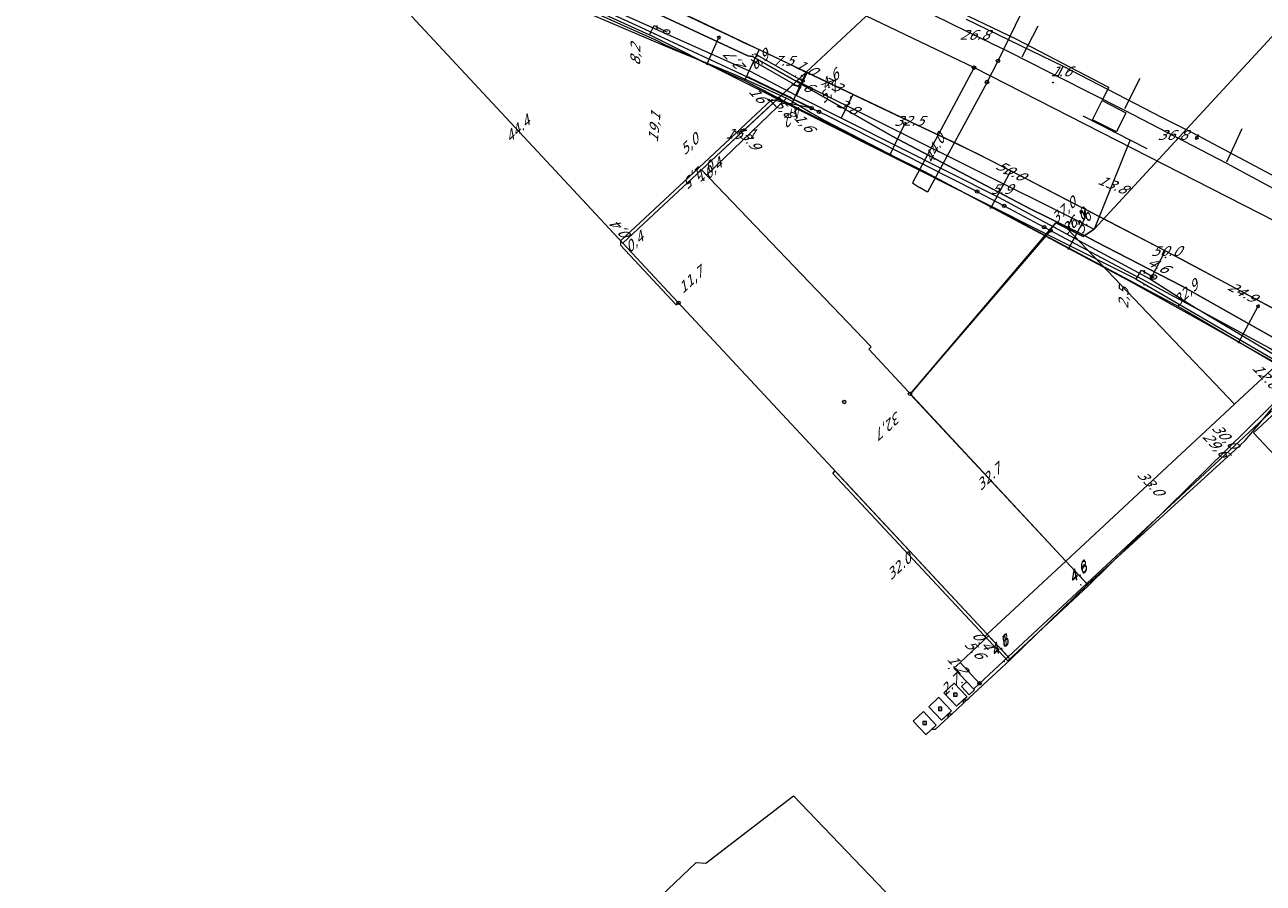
# Model space of a CAD drawing. Header units: metres. Extents: x 124576 to 133557, y 395865 to 402386.
# Tile 249 of 256: x 128447 to 128624, y 401847 to 401970. Entities that reach past the tile are written whole.
import ezdxf
from ezdxf.enums import TextEntityAlignment as Align

# ---------------------------------------------------------------- set-up
doc = ezdxf.new("R2010")
doc.units = ezdxf.units.M
doc.header["$MEASUREMENT"] = 0
for name, color, linetype, lineweight, true_color in [('LG_Datatransport', 3, 'Continuous', 13, 0x00ff00), ('LG_Datatransport_Eurofiber_Nederland_BV', 3, 'Continuous', 13, 0x00ff00), ('LG_Datatransport_KPN_BV', 3, 'Continuous', 13, 0x00ff00), ('LG_Datatransport_Ziggo_BV', 3, 'Continuous', 13, 0x00ff00), ('LG_Gas_Hoge_Druk', 7, 'Continuous', 13, 0xff9b00), ('LG_Gas_Hoge_Druk_Enexis_Netbeheer_BV', 7, 'Continuous', 13, 0xff9b00), ('LG_Gas_Hoge_Druk_P_Enexis_Netbeheer_BV', 7, 'Continuous', 13, 0xff9b00), ('LG_Gas_Lage_Druk', 7, 'Continuous', 13, 0xffdc7d), ('LG_Laag_Spanning', 7, 'Continuous', 13, 0x960000), ('LG_Laag_Spanning_Enexis_Netbeheer_BV', 7, 'Continuous', 13, 0x960000), ('LG_Laag_Spanning_Gemeente_Tilburg_Ruimtelijke_Uitvoering', 7, 'Continuous', 13, 0x960000), ('LG_Midden_Spanning', 7, 'Continuous', 13, 0xd20000), ('LG_Midden_Spanning_Enexis_Netbeheer_BV', 7, 'Continuous', 13, 0xd20000), ('LG_Riool_Vrij_Verval_Gemeente_Tilburg_Ruimtelijke_Uitvoering', 7, 'Continuous', 13, 0xca00a0), ('LG_unet-4_Brabant_Water', 5, 'Continuous', 13, 0x0000ff), ('MV_Datatransport_lijn', 3, 'Continuous', 0, 0x00ff00)]:
    doc.layers.add(name, color=color, linetype=linetype, lineweight=lineweight, true_color=true_color)
for name, color, linetype, lineweight in [('LG_Datatransport_P_KPN_BV', 7, 'Continuous', 0), ('LG_Datatransport_P_Ziggo_BV', 7, 'Continuous', 0), ('LG_Laag_Spanning_P_Enexis_Netbeheer_BV', 7, 'Continuous', 0), ('LG_Midden_Spanning_P_Enexis_Netbeheer_BV', 7, 'Continuous', 0), ('LG_n00003_Spitters_Electrotechniek_BV', 7, 'Continuous', 13), ('LG_Riool_Vrij_Verval_P_Gemeente_Tilburg_Ruimtelijke_Uitvoering', 7, 'Continuous', 0), ('LG_unet-4_P_Brabant_Water', 7, 'Continuous', 0), ('MV_Datatransport', 7, 'Continuous', 0), ('MV_Gas_Hoge_Druk', 7, 'Continuous', 0), ('MV_Gas_Hoge_Druk_lijn', 7, 'Continuous', 0), ('MV_Gas_Hoge_Druk_pijl', 7, 'Continuous', 0), ('MV_Laag_Spanning', 7, 'Continuous', 0), ('MV_Laag_Spanning_lijn', 7, 'Continuous', 0), ('MV_Laag_Spanning_pijl', 7, 'Continuous', 0), ('MV_Midden_Spanning', 7, 'Continuous', 0), ('MV_Midden_Spanning_lijn', 7, 'Continuous', 0), ('MV_Midden_Spanning_pijl', 7, 'Continuous', 0), ('MV_unet-4', 7, 'Continuous', 0)]:
    doc.layers.add(name, color=color, linetype=linetype, lineweight=lineweight)
doc.styles.add('Klic_Annotatie', font='verdanai.ttf', dxfattribs={"oblique": 20, "height": 1.4})
doc.styles.add('Style-Arial', font='arial.ttf')
doc.styles.add('Style-Arial Narrow', font='ARIALN.TTF')

# ---------------------------------------------------------------- blocks, each defined once
blk = doc.blocks.new('Onbekend_5')
at = {"layer": 'LG_Datatransport_P_Ziggo_BV'}
blk.add_hatch(color=256, dxfattribs=at).paths.add_polyline_path([(-0.3, -1.1, -0.262633), (0.2, 0.2), (0.6, 0.5, 0.379827), (0.7, 1.3), (0.7, 1.3, 0.228508), (0, 1.5), (0, 1.5, 0.459053), (-0.8, 0.8), (-1.3, 0.9, -0.414214), (-0.1, 2, -0.243799), (1.1, 1.5, -0.379827), (0.9, 0.1), (0.5, -0.2, 0.262633), (0.2, -1.1), (-0.2, -1.1)])
blk.add_circle((0, 0), 2.5, dxfattribs=at)
at = {"layer": 'LG_Datatransport_P_Ziggo_BV', "extrusion": (0, 0, -1)}
blk.add_solid([(0.3, -2.1), (-0.2, -2.1), (0.3, -1.5), (-0.2, -1.5)], dxfattribs=at)
blk = doc.blocks.new('Mof')
at = {"layer": 'LG_Laag_Spanning_P_Enexis_Netbeheer_BV'}
h = blk.add_hatch(color=256, dxfattribs=at)
edge = h.paths.add_edge_path()
edge.add_arc((0, 0), 2, 0, 360)
blk = doc.blocks.new('Streetlight')
at = {"layer": 'LG_Laag_Spanning_P_Enexis_Netbeheer_BV'}
for p, q in [((-1.8, 1.8), (-1.1, 1.1)), ((0, 2.5), (0, 1.5)), ((1.8, 1.8), (1.1, 1.1)), ((-1.1, -1.1), (-1.8, -1.8)), ((0, -1.5), (0, -2.5)), ((1.1, -1.1), (1.8, -1.8))]:
    blk.add_line(p, q, dxfattribs=at)
at = {"layer": 'LG_Laag_Spanning_P_Enexis_Netbeheer_BV', "flags": 128}
for points in [[(-2.5, 0), (-1.5, 0)], [(1.5, 0), (2.5, 0)]]:
    blk.add_lwpolyline(points, dxfattribs=at)
at = {"layer": 'LG_Laag_Spanning_P_Enexis_Netbeheer_BV'}
blk.add_circle((0, 0), 1.5, dxfattribs=at)
blk = doc.blocks.new('Overgangsstuk_1')
at = {"layer": 'LG_Gas_Hoge_Druk_P_Enexis_Netbeheer_BV'}
for radius in [2.5, 2, 1.5, 1, 0.5]:
    blk.add_circle((0, 0), radius, dxfattribs=at)
blk = doc.blocks.new('Afsluiter_1')
at = {"layer": 'LG_Gas_Hoge_Druk_P_Enexis_Netbeheer_BV'}
blk.add_line((0, -2.5), (0, 2.5), dxfattribs=at)
at = {"layer": 'LG_Gas_Hoge_Druk_P_Enexis_Netbeheer_BV', "extrusion": (0, 0, -1)}
blk.add_solid([(0.2, 2.5), (-0.3, 2.5), (0.2, -2.5), (-0.3, -2.5)], dxfattribs=at)
blk = doc.blocks.new('m_pijl')
at = {"layer": 'MV_Laag_Spanning_pijl'}
blk.add_hatch(color=7, dxfattribs=at).paths.add_polyline_path([(-1, -0.3), (-1, 0), (-1, 0.3), (0, 0)])
at = {"layer": 'MV_Laag_Spanning_pijl', "flags": 128}
blk.add_lwpolyline([(-1, 0), (-1, 0.3), (0, 0), (-1, -0.3), (-1, 0)], close=True, dxfattribs=at)
blk = doc.blocks.new('m_pijl_1')
at = {"layer": 'MV_Midden_Spanning_pijl'}
blk.add_hatch(color=7, dxfattribs=at).paths.add_polyline_path([(-1, -0.3), (-1, 0), (-1, 0.3), (0, 0)])
at = {"layer": 'MV_Midden_Spanning_pijl', "flags": 128}
blk.add_lwpolyline([(-1, 0), (-1, 0.3), (0, 0), (-1, -0.3), (-1, 0)], close=True, dxfattribs=at)
blk = doc.blocks.new('m_pijl_3')
at = {"layer": 'MV_Gas_Hoge_Druk_pijl'}
blk.add_hatch(color=7, dxfattribs=at).paths.add_polyline_path([(-1, -0.3), (-1, 0), (-1, 0.3), (0, 0)])
at = {"layer": 'MV_Gas_Hoge_Druk_pijl', "flags": 128}
blk.add_lwpolyline([(-1, 0), (-1, 0.3), (0, 0), (-1, -0.3), (-1, 0)], close=True, dxfattribs=at)
blk = doc.blocks.new('Klantstation')
at = {"layer": 'LG_Laag_Spanning_P_Enexis_Netbeheer_BV', "flags": 128}
blk.add_lwpolyline([(-2.5, -2.3), (2.5, -2.3), (2.5, 2.3), (-2.5, 2.3), (-2.5, -2.3)], close=True, dxfattribs=at)
at = {"layer": 'LG_Laag_Spanning_P_Enexis_Netbeheer_BV', "color": 7, "linetype": 'Continuous', "style": 'Style-Arial Narrow'}
blk.add_text('K', height=3.5, dxfattribs=at).set_placement((0, 0), align=Align.MIDDLE_CENTER)
blk = doc.blocks.new('Klantstation_1')
at = {"layer": 'LG_Midden_Spanning_P_Enexis_Netbeheer_BV', "flags": 128}
blk.add_lwpolyline([(-2.5, -2.3), (2.5, -2.3), (2.5, 2.3), (-2.5, 2.3), (-2.5, -2.3)], close=True, dxfattribs=at)
at = {"layer": 'LG_Midden_Spanning_P_Enexis_Netbeheer_BV', "color": 7, "linetype": 'Continuous', "style": 'Style-Arial Narrow'}
blk.add_text('K', height=3.5, dxfattribs=at).set_placement((0, 0), align=Align.MIDDLE_CENTER)
blk = doc.blocks.new('FireHydrant')
at = {"layer": 'LG_unet-4_P_Brabant_Water'}
blk.add_ellipse((0, 0), major_axis=(4.45, 0), ratio=0.727642, dxfattribs=at)
at = {"layer": 'LG_unet-4_P_Brabant_Water', "style": 'Style-Arial'}
blk.add_text('BK', height=2.5, dxfattribs=at).set_placement((0, 0), align=Align.MIDDLE_CENTER)
blk = doc.blocks.new('Afsluiter_2')
at = {"layer": 'LG_unet-4_P_Brabant_Water'}
blk.add_line((0, -2.5), (0, 2.5), dxfattribs=at)
blk.add_solid([(-0.25, 2.5), (0.25, 2.5), (-0.25, -2.5), (0.25, -2.5)], dxfattribs=at)
blk = doc.blocks.new('Onbekend_2')
at = {"layer": 'LG_Riool_Vrij_Verval_P_Gemeente_Tilburg_Ruimtelijke_Uitvoering'}
blk.add_hatch(color=256, dxfattribs=at).paths.add_polyline_path([(-0.3, -1.1, -0.262633), (0.2, 0.2), (0.6, 0.5, 0.379827), (0.7, 1.3), (0.7, 1.3, 0.228508), (0, 1.5), (0, 1.5, 0.459053), (-0.8, 0.8), (-1.3, 0.9, -0.414214), (-0.1, 2, -0.243799), (1.1, 1.5, -0.379827), (0.9, 0.1), (0.5, -0.2, 0.262633), (0.2, -1.1), (-0.2, -1.1)])
blk.add_circle((0, 0), 2.5, dxfattribs=at)
at = {"layer": 'LG_Riool_Vrij_Verval_P_Gemeente_Tilburg_Ruimtelijke_Uitvoering', "extrusion": (0, 0, -1)}
blk.add_solid([(0.3, -2.1), (-0.2, -2.1), (0.3, -1.5), (-0.2, -1.5)], dxfattribs=at)
blk = doc.blocks.new('Onbekend_3')
at = {"layer": 'LG_Datatransport_P_KPN_BV'}
blk.add_hatch(color=256, dxfattribs=at).paths.add_polyline_path([(-0.3, -1.1, -0.262633), (0.2, 0.2), (0.6, 0.5, 0.379827), (0.7, 1.3), (0.7, 1.3, 0.228508), (0, 1.5), (0, 1.5, 0.459053), (-0.8, 0.8), (-1.3, 0.9, -0.414214), (-0.1, 2, -0.243799), (1.1, 1.5, -0.379827), (0.9, 0.1), (0.5, -0.2, 0.262633), (0.2, -1.1), (-0.2, -1.1)])
blk.add_circle((0, 0), 2.5, dxfattribs=at)
at = {"layer": 'LG_Datatransport_P_KPN_BV', "extrusion": (0, 0, -1)}
blk.add_solid([(0.3, -2.1), (-0.2, -2.1), (0.3, -1.5), (-0.2, -1.5)], dxfattribs=at)

msp = doc.modelspace()

# ---------------------------------------------------------------- linework, layer by layer
at = {"layer": 'LG_Datatransport', "flags": 128}
msp.add_lwpolyline([(128584.52, 401882.96), (128584.52, 401882.96), (128584.52, 401882.96), (128584.52, 401882.96), (128584.52, 401882.96), (128584.52, 401882.96), (128595.79, 401893.44), (128595.79, 401893.44), (128595.79, 401893.44), (128595.79, 401893.44), (128595.79, 401893.44), (128595.79, 401893.45), (128595.79, 401893.45), (128595.79, 401893.45), (128595.79, 401893.45), (128595.79, 401893.45), (128595.79, 401893.45), (128595.79, 401893.45), (128595.79, 401893.45), (128567.55, 401923.81), (128567.91, 401924.15), (128567.91, 401924.15), (128567.91, 401924.15), (128567.91, 401924.15), (128567.91, 401924.16), (128567.91, 401924.16), (128567.91, 401924.16), (128567.91, 401924.16), (128567.91, 401924.16), (128567.91, 401924.16), (128567.91, 401924.16), (128567.91, 401924.16), (128567.91, 401924.17), (128543.59, 401949.53), (128543.59, 401949.54), (128543.59, 401949.54), (128543.59, 401949.54), (128543.58, 401949.54), (128543.58, 401949.54), (128543.58, 401949.54), (128543.58, 401949.54), (128543.58, 401949.54), (128543.58, 401949.54), (128543.58, 401949.54), (128543.58, 401949.54), (128543.58, 401949.54), (128538.9, 401945.18), (128532.32, 401939.03), (128532.31, 401939.03), (128532.31, 401939.03), (128532.31, 401939.03), (128532.31, 401939.03), (128532.31, 401939.03), (128532.31, 401939.02), (128532.31, 401939.02), (128532.31, 401939.02), (128532.31, 401939.02), (128532.31, 401939.02), (128532.31, 401939.02), (128532.31, 401939.02), (128584.51, 401882.96), (128584.51, 401882.96), (128584.51, 401882.96), (128584.51, 401882.96), (128584.51, 401882.96), (128584.51, 401882.96), (128584.51, 401882.96), (128584.52, 401882.96)], dxfattribs=at)
at = {"layer": 'LG_Datatransport_Eurofiber_Nederland_BV', "flags": 128}
for points in [[(128544.22, 401850.15), (128556.8, 401859.82), (128589.53, 401825.6), (128589.8, 401825.31), (128591.54, 401826.66), (128602.88, 401837.73), (128603.22, 401837.77), (128603.44, 401837.54), (128603.38, 401837.22), (128603.23, 401837.08), (128603.62, 401836.66), (128605.84, 401834.55), (128606.54, 401834.08), (128607.99, 401833.39), (128609.15, 401833.04), (128610.75, 401832.83), (128612.67, 401832.95), (128614.68, 401833.57), (128616.43, 401834.58), (128619.9, 401837.85), (128620.48, 401837.23), (128662.78, 401876.47)], [(128470.63, 401781.47), (128470.45, 401781.27), (128542.86, 401850.27), (128544.22, 401850.15)]]:
    msp.add_lwpolyline(points, dxfattribs=at)
at = {"layer": 'LG_Datatransport_KPN_BV'}
for p, q in [((128548.53, 401963.61), (128559.29, 401958.46)), ((128559.37, 401958.36), (128560.44, 401957.84)), ((128586.96, 401944.35), (128592.7, 401941.3)), ((128593.61, 401940.82), (128573.48, 401917.42)), ((128592.7, 401941.3), (128593.59, 401940.83))]:
    msp.add_line(p, q, dxfattribs=at)
at = {"layer": 'LG_Datatransport_KPN_BV', "flags": 128}
for points in [[(128482, 401993.07), (128490.57, 401989.54), (128500, 401985.5), (128514.22, 401979.41), (128534.13, 401970.32), (128548.53, 401963.61), (128559.37, 401958.36)], [(128556.48, 401959.82), (128555.26, 401960.42), (128550.23, 401962.83)], [(128559.37, 401958.36), (128553.65, 401959.53), (128543.27, 401949.85), (128532.02, 401939.35), (128531.99, 401938.72), (128539.96, 401930.17), (128540.3, 401930.47)], [(128560.44, 401957.84), (128561.3, 401957.43), (128583.09, 401946.41)], [(128583.09, 401946.41), (128583.16, 401946.37), (128586.96, 401944.35)], [(128593.59, 401940.83), (128593.61, 401940.82), (128605.99, 401934.24), (128606, 401934.23), (128624.91, 401924.01), (128634.09, 401918.54), (128641.71, 401913.66)]]:
    msp.add_lwpolyline(points, dxfattribs=at)
at = {"layer": 'LG_Datatransport_Ziggo_BV', "flags": 128}
for points in [[(128455.57, 402259.28), (128471.68, 402185.48), (128476.43, 402186.09), (128484.27, 402187.24), (128485.24, 402185.41), (128486.6, 402182.57), (128489.46, 402176.22), (128491.84, 402173.62), (128518.43, 402146.24), (128590.3, 402070.17), (128654.7, 402000.48), (128599.86, 401941.04), (128598.3, 401939.97), (128594.35, 401941.95), (128573.51, 401917.39)], [(128595.98, 401941.13), (128598.3, 401939.97), (128599.86, 401941.04), (128654.7, 402000.48), (128590.3, 402070.17), (128518.43, 402146.24), (128491.84, 402173.62)], [(128595.98, 401941.13), (128598.3, 401939.97), (128599.86, 401941.04), (128654.7, 402000.48), (128590.3, 402070.17), (128518.43, 402146.24), (128491.84, 402173.62)], [(128573.51, 401917.39), (128594.35, 401941.95), (128595.98, 401941.13)], [(128573.51, 401917.39), (128594.35, 401941.95), (128595.98, 401941.13)], [(128959.21, 401645.43), (128957.63, 401645.93), (128951.53, 401647.58), (128948.11, 401649.41), (128945.98, 401650.29), (128920.41, 401678.35), (128848.87, 401756.16), (128819.23, 401783.56), (128773.35, 401822.32), (128714.61, 401866.2), (128711.89, 401870.29), (128691.02, 401883.73), (128677.69, 401891.86), (128628.9, 401923.99), (128628.97, 401924.17), (128628.63, 401924.37), (128628.51, 401924.09), (128631.56, 401922.14), (128630.16, 401920.55), (128599.05, 401889.93), (128587.5, 401879.18), (128562.4, 401906), (128562.71, 401906.39)], [(128562.71, 401906.39), (128562.4, 401906), (128587.5, 401879.18), (128599.05, 401889.93), (128630.16, 401920.55), (128631.56, 401922.14), (128628.51, 401924.09), (128628.55, 401924.19)], [(128562.71, 401906.39), (128562.4, 401906), (128587.5, 401879.18), (128599.05, 401889.93), (128630.16, 401920.55), (128631.56, 401922.14), (128628.51, 401924.09), (128628.55, 401924.19)]]:
    msp.add_lwpolyline(points, dxfattribs=at)
at = {"layer": 'LG_Gas_Hoge_Druk', "flags": 128}
msp.add_lwpolyline([(128581.95, 401874.29), (128581.95, 401874.29), (128581.95, 401874.29), (128581.96, 401874.29), (128581.96, 401874.29), (128581.96, 401874.29), (128582.69, 401874.98), (128582.69, 401874.98), (128582.69, 401874.98), (128582.69, 401874.98), (128582.69, 401874.98), (128582.69, 401874.98), (128582.69, 401874.98), (128582.69, 401874.98), (128582.69, 401874.98), (128582.69, 401874.99), (128582.69, 401874.99), (128582.69, 401874.99), (128582.69, 401874.99), (128581.6, 401876.16), (128581.6, 401876.16), (128581.6, 401876.16), (128581.59, 401876.16), (128581.59, 401876.16), (128581.59, 401876.16), (128581.59, 401876.16), (128581.59, 401876.16), (128581.59, 401876.16), (128581.59, 401876.16), (128581.59, 401876.16), (128581.58, 401876.16), (128581.58, 401876.16), (128580.85, 401875.48), (128580.85, 401875.48), (128580.85, 401875.48), (128580.85, 401875.47), (128580.85, 401875.47), (128580.85, 401875.47), (128580.85, 401875.47), (128580.85, 401875.47), (128580.85, 401875.47), (128580.85, 401875.47), (128580.85, 401875.47), (128580.85, 401875.46), (128580.85, 401875.46), (128581.94, 401874.29), (128581.94, 401874.29), (128581.95, 401874.29), (128581.95, 401874.29), (128581.95, 401874.29), (128581.95, 401874.29), (128581.95, 401874.29), (128581.95, 401874.29)], dxfattribs=at)
at = {"layer": 'LG_Gas_Hoge_Druk_Enexis_Netbeheer_BV'}
for p, q in [((128550.47, 401963.71), (128557.19, 401960.16)), ((128587.53, 401879.75), (128583.43, 401875.93)), ((128583.43, 401875.93), (128582.56, 401875.11))]:
    msp.add_line(p, q, dxfattribs=at)
at = {"layer": 'LG_Gas_Hoge_Druk_Enexis_Netbeheer_BV', "flags": 128}
for points in [[(128456.51, 402003.58), (128463.03, 402001.2), (128479.95, 401994.36), (128496.63, 401987.36), (128500.25, 401985.96), (128510.72, 401981.54), (128550.41, 401963.73), (128550.47, 401963.71), (128557.19, 401960.16), (128586.16, 401945.62), (128607.92, 401933.86), (128613.85, 401930.06), (128628.83, 401921.14), (128628.84, 401921.13)], [(128627.02, 401917.49), (128625.57, 401915.21), (128587.53, 401879.75)]]:
    msp.add_lwpolyline(points, dxfattribs=at)
at = {"layer": 'LG_Gas_Lage_Druk', "flags": 128}
msp.add_lwpolyline([(128581.95, 401874.29), (128581.95, 401874.29), (128581.95, 401874.29), (128581.96, 401874.29), (128581.96, 401874.29), (128581.96, 401874.29), (128582.69, 401874.98), (128582.69, 401874.98), (128582.69, 401874.98), (128582.69, 401874.98), (128582.69, 401874.98), (128582.69, 401874.98), (128582.69, 401874.98), (128582.69, 401874.98), (128582.69, 401874.98), (128582.69, 401874.99), (128582.69, 401874.99), (128582.69, 401874.99), (128582.69, 401874.99), (128581.6, 401876.16), (128581.6, 401876.16), (128581.6, 401876.16), (128581.59, 401876.16), (128581.59, 401876.16), (128581.59, 401876.16), (128581.59, 401876.16), (128581.59, 401876.16), (128581.59, 401876.16), (128581.59, 401876.16), (128581.59, 401876.16), (128581.58, 401876.16), (128581.58, 401876.16), (128580.85, 401875.48), (128580.85, 401875.48), (128580.85, 401875.48), (128580.85, 401875.47), (128580.85, 401875.47), (128580.85, 401875.47), (128580.85, 401875.47), (128580.85, 401875.47), (128580.85, 401875.47), (128580.85, 401875.47), (128580.85, 401875.47), (128580.85, 401875.46), (128580.85, 401875.46), (128581.94, 401874.29), (128581.94, 401874.29), (128581.95, 401874.29), (128581.95, 401874.29), (128581.95, 401874.29), (128581.95, 401874.29), (128581.95, 401874.29), (128581.95, 401874.29)], dxfattribs=at)
at = {"layer": 'LG_Laag_Spanning', "flags": 128}
for points in [[(128580.14, 401872.66), (128580.14, 401872.66), (128580.15, 401872.66), (128580.15, 401872.66), (128580.15, 401872.66), (128580.15, 401872.66), (128581.6, 401874.02), (128581.61, 401874.02), (128581.61, 401874.03), (128581.61, 401874.03), (128581.61, 401874.03), (128581.61, 401874.03), (128581.61, 401874.03), (128581.61, 401874.03), (128581.61, 401874.03), (128581.61, 401874.03), (128581.61, 401874.04), (128581.61, 401874.04), (128581.61, 401874.04), (128579.81, 401875.97), (128579.81, 401875.97), (128579.8, 401875.97), (128579.8, 401875.97), (128579.8, 401875.97), (128579.8, 401875.97), (128579.8, 401875.97), (128579.8, 401875.97), (128579.8, 401875.97), (128579.8, 401875.97), (128579.79, 401875.97), (128579.79, 401875.97), (128579.79, 401875.97), (128578.34, 401874.59), (128578.33, 401874.59), (128578.33, 401874.59), (128578.33, 401874.59), (128578.33, 401874.59), (128578.33, 401874.59), (128578.33, 401874.59), (128578.33, 401874.58), (128578.33, 401874.58), (128578.33, 401874.58), (128578.33, 401874.58), (128578.33, 401874.58), (128578.33, 401874.58), (128580.14, 401872.66), (128580.14, 401872.66), (128580.14, 401872.66), (128580.14, 401872.66), (128580.14, 401872.66), (128580.14, 401872.66), (128580.14, 401872.66), (128580.14, 401872.66)], [(128577.97, 401870.63), (128577.97, 401870.63), (128577.97, 401870.63), (128577.97, 401870.63), (128577.97, 401870.63), (128577.97, 401870.63), (128579.42, 401871.99), (128579.42, 401871.99), (128579.42, 401871.99), (128579.42, 401871.99), (128579.42, 401871.99), (128579.42, 401871.99), (128579.42, 401871.99), (128579.42, 401872), (128579.42, 401872), (128579.42, 401872), (128579.42, 401872), (128579.42, 401872), (128579.42, 401872), (128577.62, 401873.92), (128577.62, 401873.93), (128577.62, 401873.93), (128577.62, 401873.93), (128577.62, 401873.93), (128577.62, 401873.93), (128577.62, 401873.93), (128577.62, 401873.93), (128577.61, 401873.93), (128577.61, 401873.93), (128577.61, 401873.93), (128577.61, 401873.93), (128577.61, 401873.93), (128576.15, 401872.56), (128576.15, 401872.56), (128576.15, 401872.56), (128576.15, 401872.56), (128576.15, 401872.56), (128576.15, 401872.56), (128576.15, 401872.56), (128576.15, 401872.56), (128576.15, 401872.56), (128576.15, 401872.55), (128576.15, 401872.55), (128576.15, 401872.55), (128576.15, 401872.55), (128577.96, 401870.63), (128577.96, 401870.63), (128577.96, 401870.63), (128577.96, 401870.63), (128577.96, 401870.63), (128577.96, 401870.63), (128577.96, 401870.63), (128577.97, 401870.63)], [(128575.77, 401868.59), (128575.77, 401868.59), (128575.77, 401868.59), (128575.77, 401868.59), (128575.78, 401868.59), (128575.78, 401868.59), (128577.22, 401869.94), (128577.22, 401869.94), (128577.22, 401869.94), (128577.23, 401869.94), (128577.23, 401869.94), (128577.23, 401869.95), (128577.23, 401869.95), (128577.23, 401869.95), (128577.23, 401869.95), (128577.23, 401869.95), (128577.23, 401869.95), (128577.22, 401869.95), (128577.22, 401869.95), (128575.42, 401871.88), (128575.42, 401871.89), (128575.42, 401871.89), (128575.42, 401871.89), (128575.42, 401871.89), (128575.42, 401871.89), (128575.42, 401871.89), (128575.42, 401871.89), (128575.42, 401871.89), (128575.41, 401871.89), (128575.41, 401871.89), (128575.41, 401871.89), (128575.41, 401871.89), (128573.94, 401870.53), (128573.94, 401870.52), (128573.94, 401870.52), (128573.94, 401870.52), (128573.94, 401870.52), (128573.94, 401870.52), (128573.94, 401870.52), (128573.94, 401870.52), (128573.94, 401870.52), (128573.94, 401870.51), (128573.94, 401870.51), (128573.94, 401870.51), (128573.94, 401870.51), (128573.94, 401870.51), (128575.76, 401868.59), (128575.76, 401868.59), (128575.76, 401868.59), (128575.77, 401868.59), (128575.77, 401868.59), (128575.77, 401868.59), (128575.77, 401868.59), (128575.77, 401868.59)]]:
    msp.add_lwpolyline(points, dxfattribs=at)
at = {"layer": 'LG_Laag_Spanning_Enexis_Netbeheer_BV'}
for p, q in [((128544.42, 401964.73), (128546.1, 401968.48)), ((128549.75, 401962.34), (128556.44, 401958.86)), ((128570.63, 401951.73), (128572.73, 401956.1)), ((128614.72, 401954.43), (128614.55, 401954.09)), ((128620.57, 401924.83), (128623.33, 401929.97))]:
    msp.add_line(p, q, dxfattribs=at)
at = {"layer": 'LG_Laag_Spanning_Enexis_Netbeheer_BV', "flags": 128}
for points in [[(128517.93, 401976.76), (128537.03, 401968.17), (128538.5, 401967.37), (128542.58, 401965.55), (128544.42, 401964.73), (128549.75, 401962.34), (128556.44, 401958.86), (128568.12, 401953), (128570.03, 401952.03), (128570.63, 401951.73), (128575.43, 401949.32), (128590.58, 401941.25), (128593.66, 401939.61), (128596.21, 401938.25), (128605.15, 401933.49), (128615.6, 401927.63), (128618.9, 401925.77), (128620.57, 401924.83), (128621.55, 401924.28), (128621.69, 401924.2), (128628.94, 401920.12)], [(128517.93, 401976.76), (128537.03, 401968.17), (128538.5, 401967.37), (128542.58, 401965.55), (128544.42, 401964.73), (128549.75, 401962.34)], [(128581.51, 401971.1), (128595.41, 401964.37), (128609.52, 401957.09), (128613.69, 401954.97), (128614.72, 401954.43), (128615.4, 401954.06), (128628.06, 401947.32)], [(128581.51, 401971.1), (128595.41, 401964.37), (128609.52, 401957.09), (128613.69, 401954.97), (128614.72, 401954.43), (128615.4, 401954.06), (128628.06, 401947.32), (128646.41, 401937.13), (128648.31, 401936.05), (128663.36, 401927.55), (128670.55, 401923.49), (128681.3, 401917.16), (128681.35, 401917.14), (128682.46, 401916.48), (128694.59, 401909.03), (128702.67, 401903.96), (128708.01, 401900.98), (128708.3, 401900.82), (128708.5, 401900.13), (128708.49, 401900.12)], [(128549.75, 401962.34), (128552.47, 401960.93), (128553.09, 401960.6), (128556.44, 401958.86)], [(128549.75, 401962.34), (128552.47, 401960.93), (128553.09, 401960.6), (128556.44, 401958.86)], [(128556.44, 401958.86), (128568.12, 401953), (128570.03, 401952.03), (128570.63, 401951.73), (128575.43, 401949.32), (128590.58, 401941.25), (128593.66, 401939.61), (128596.21, 401938.25), (128605.15, 401933.49), (128615.6, 401927.63), (128618.9, 401925.77), (128620.57, 401924.83), (128621.55, 401924.28), (128621.69, 401924.2), (128628.94, 401920.12)], [(128596.21, 401938.25), (128598.56, 401942.66), (128598.34, 401943.32), (128598.02, 401943.48)]]:
    msp.add_lwpolyline(points, dxfattribs=at)
at = {"layer": 'LG_Laag_Spanning_Gemeente_Tilburg_Ruimtelijke_Uitvoering', "flags": 128}
for points in [[(128448.45, 402058.48), (128446.65, 402053.06), (128451.36, 402045.02), (128449.77, 402037.95), (128449.44, 402036.09), (128449.19, 402034.21), (128449.04, 402032.32), (128449.25, 402031.38), (128449.54, 402030.47), (128449.92, 402029.59), (128450.37, 402028.74), (128450.89, 402027.94), (128465.35, 402022.08), (128478.07, 402017.05), (128513.15, 402002.8), (128544.39, 401989.08), (128570.66, 401976.96), (128588.63, 401968.28), (128601.89, 401961.39), (128601.9, 401961.25), (128601.22, 401959.96)], [(128601.22, 401959.96), (128600.98, 401959.47), (128604.39, 401957.71), (128603.05, 401954.97), (128599.61, 401956.71), (128600.98, 401959.47)]]:
    msp.add_lwpolyline(points, dxfattribs=at)
at = {"layer": 'LG_Midden_Spanning', "flags": 128}
for points in [[(128580.14, 401872.66), (128580.14, 401872.66), (128580.15, 401872.66), (128580.15, 401872.66), (128580.15, 401872.66), (128580.15, 401872.66), (128581.11, 401873.56), (128581.6, 401874.02), (128581.61, 401874.02), (128581.61, 401874.03), (128581.61, 401874.03), (128581.61, 401874.03), (128581.61, 401874.03), (128581.61, 401874.03), (128581.61, 401874.03), (128581.61, 401874.03), (128581.61, 401874.03), (128581.61, 401874.04), (128581.61, 401874.04), (128581.61, 401874.04), (128579.81, 401875.97), (128579.81, 401875.97), (128579.8, 401875.97), (128579.8, 401875.97), (128579.8, 401875.97), (128579.8, 401875.97), (128579.8, 401875.97), (128579.8, 401875.97), (128579.8, 401875.97), (128579.8, 401875.97), (128579.79, 401875.97), (128579.79, 401875.97), (128579.79, 401875.97), (128578.34, 401874.59), (128578.33, 401874.59), (128578.33, 401874.59), (128578.33, 401874.59), (128578.33, 401874.59), (128578.33, 401874.59), (128578.33, 401874.59), (128578.33, 401874.58), (128578.33, 401874.58), (128578.33, 401874.58), (128578.33, 401874.58), (128578.33, 401874.58), (128578.33, 401874.58), (128580.14, 401872.66), (128580.14, 401872.66), (128580.14, 401872.66), (128580.14, 401872.66), (128580.14, 401872.66), (128580.14, 401872.66), (128580.14, 401872.66), (128580.14, 401872.66)], [(128577.97, 401870.63), (128577.97, 401870.63), (128577.97, 401870.63), (128577.97, 401870.63), (128577.97, 401870.63), (128577.97, 401870.63), (128578.94, 401871.53), (128579.42, 401871.99), (128579.42, 401871.99), (128579.42, 401871.99), (128579.42, 401871.99), (128579.42, 401871.99), (128579.42, 401871.99), (128579.42, 401871.99), (128579.42, 401872), (128579.42, 401872), (128579.42, 401872), (128579.42, 401872), (128579.42, 401872), (128579.42, 401872), (128577.62, 401873.92), (128577.62, 401873.93), (128577.62, 401873.93), (128577.62, 401873.93), (128577.62, 401873.93), (128577.62, 401873.93), (128577.62, 401873.93), (128577.62, 401873.93), (128577.61, 401873.93), (128577.61, 401873.93), (128577.61, 401873.93), (128577.61, 401873.93), (128577.61, 401873.93), (128576.15, 401872.56), (128576.15, 401872.56), (128576.15, 401872.56), (128576.15, 401872.56), (128576.15, 401872.56), (128576.15, 401872.56), (128576.15, 401872.56), (128576.15, 401872.56), (128576.15, 401872.56), (128576.15, 401872.55), (128576.15, 401872.55), (128576.15, 401872.55), (128576.15, 401872.55), (128577.96, 401870.63), (128577.96, 401870.63), (128577.96, 401870.63), (128577.96, 401870.63), (128577.96, 401870.63), (128577.96, 401870.63), (128577.96, 401870.63), (128577.97, 401870.63)], [(128575.77, 401868.59), (128575.77, 401868.59), (128575.77, 401868.59), (128575.77, 401868.59), (128575.78, 401868.59), (128575.78, 401868.59), (128576.6, 401869.36), (128577.22, 401869.94), (128577.22, 401869.94), (128577.22, 401869.94), (128577.23, 401869.94), (128577.23, 401869.94), (128577.23, 401869.95), (128577.23, 401869.95), (128577.23, 401869.95), (128577.23, 401869.95), (128577.23, 401869.95), (128577.23, 401869.95), (128577.22, 401869.95), (128577.22, 401869.95), (128575.42, 401871.88), (128575.42, 401871.89), (128575.42, 401871.89), (128575.42, 401871.89), (128575.42, 401871.89), (128575.42, 401871.89), (128575.42, 401871.89), (128575.42, 401871.89), (128575.42, 401871.89), (128575.41, 401871.89), (128575.41, 401871.89), (128575.41, 401871.89), (128575.41, 401871.89), (128573.94, 401870.53), (128573.94, 401870.52), (128573.94, 401870.52), (128573.94, 401870.52), (128573.94, 401870.52), (128573.94, 401870.52), (128573.94, 401870.52), (128573.94, 401870.52), (128573.94, 401870.52), (128573.94, 401870.51), (128573.94, 401870.51), (128573.94, 401870.51), (128573.94, 401870.51), (128573.94, 401870.51), (128575.76, 401868.59), (128575.76, 401868.59), (128575.76, 401868.59), (128575.77, 401868.59), (128575.77, 401868.59), (128575.77, 401868.59), (128575.77, 401868.59), (128575.77, 401868.59)]]:
    msp.add_lwpolyline(points, dxfattribs=at)
at = {"layer": 'LG_Midden_Spanning_Enexis_Netbeheer_BV'}
for p, q in [((128548.49, 401963.13), (128555.78, 401959.78)), ((128581.11, 401873.57), (128581.09, 401873.06)), ((128581.09, 401873.06), (128581.61, 401873.55)), ((128581.11, 401873.57), (128581.61, 401873.55)), ((128578.93, 401871.54), (128578.92, 401871.04)), ((128578.92, 401871.04), (128579.45, 401871.53)), ((128578.93, 401871.54), (128579.45, 401871.53)), ((128579.45, 401871.53), (128581.09, 401873.06))]:
    msp.add_line(p, q, dxfattribs=at)
at = {"layer": 'LG_Midden_Spanning_Enexis_Netbeheer_BV', "flags": 128}
for points in [[(128510.81, 401979.71), (128511.26, 401979.52), (128511.68, 401979.27), (128514.19, 401977.8), (128515.97, 401976.91), (128537.9, 401967.47), (128539.74, 401966.7), (128547.57, 401963.52), (128548.49, 401963.13)], [(128515.97, 401976.91), (128537.9, 401967.47), (128539.74, 401966.7), (128547.57, 401963.52), (128548.49, 401963.13), (128555.78, 401959.78), (128556.23, 401959.57), (128556.66, 401959.31), (128559.43, 401957.62), (128561.18, 401956.65), (128584.48, 401944.56), (128586.25, 401943.63), (128611.43, 401930.2), (128613.17, 401929.23), (128629.19, 401919.8)], [(128548.49, 401963.13), (128552.14, 401961.45), (128555.78, 401959.78)], [(128548.49, 401963.13), (128552.14, 401961.45), (128555.78, 401959.78)], [(128555.78, 401959.78), (128556.23, 401959.57), (128556.66, 401959.31), (128559.43, 401957.62), (128561.18, 401956.65), (128584.48, 401944.56), (128586.25, 401943.63), (128611.43, 401930.2), (128613.17, 401929.23), (128629.19, 401919.8), (128629.62, 401919.54), (128630.05, 401919.29)], [(128581.61, 401873.55), (128581.9, 401873.82), (128582.58, 401874.45), (128587.86, 401879.37), (128598.91, 401890.08), (128620.06, 401909.39), (128621.47, 401910.71), (128623.61, 401913.24), (128625.74, 401915.78), (128626.57, 401916.55), (128628.25, 401918.12), (128629.64, 401918.32)], [(128576.6, 401869.37), (128577.11, 401869.35), (128577.18, 401869.42), (128578.36, 401870.51), (128578.39, 401870.54), (128578.92, 401871.04), (128579.45, 401871.53), (128581.09, 401873.06), (128581.61, 401873.55), (128581.9, 401873.82), (128582.58, 401874.45), (128587.86, 401879.37), (128598.91, 401890.08), (128620.06, 401909.39), (128621.47, 401910.71), (128623.61, 401913.24), (128625.74, 401915.78)], [(128581.11, 401873.57), (128581.61, 401873.55), (128581.9, 401873.82), (128582.58, 401874.45), (128587.86, 401879.37), (128598.91, 401890.08), (128620.06, 401909.39), (128621.47, 401910.71), (128623.61, 401913.24), (128625.74, 401915.78)], [(128581.11, 401873.57), (128581.09, 401873.06), (128579.45, 401871.53), (128578.93, 401871.54)], [(128576.6, 401869.37), (128577.11, 401869.35), (128577.18, 401869.42), (128578.36, 401870.51), (128578.39, 401870.54), (128578.92, 401871.04), (128578.93, 401871.54)], [(128576.6, 401869.37), (128577.11, 401869.35), (128577.18, 401869.42), (128578.36, 401870.51), (128578.39, 401870.54), (128578.92, 401871.04)]]:
    msp.add_lwpolyline(points, dxfattribs=at)
at = {"layer": 'LG_n00003_Spitters_Electrotechniek_BV'}
for p, q in [((128550.23, 401965.85), (128534.17, 401973.38)), ((128534.17, 401973.38), (128550.23, 401965.85)), ((128550.23, 401965.85), (128534.17, 401973.38)), ((128550.93, 401965.77), (128550.23, 401965.85)), ((128550.23, 401965.85), (128550.93, 401965.77)), ((128550.93, 401965.77), (128550.23, 401965.85)), ((128557.39, 401962.09), (128550.93, 401965.77)), ((128550.93, 401965.77), (128558.05, 401961.72)), ((128558.05, 401961.72), (128550.93, 401965.77)), ((128551.18, 401966.21), (128558.29, 401962.15)), ((128550.68, 401965.34), (128557.8, 401961.28)), ((128558.05, 401961.72), (128557.39, 401962.09)), ((128570.93, 401954.36), (128558.05, 401961.72)), ((128558.05, 401961.72), (128570.93, 401954.36)), ((128570.93, 401954.36), (128558.05, 401961.72)), ((128590.6, 401943.99), (128570.93, 401954.36)), ((128570.93, 401954.36), (128590.6, 401943.99)), ((128590.6, 401943.99), (128570.93, 401954.36)), ((128598.37, 401940.14), (128590.6, 401943.99)), ((128590.6, 401943.99), (128598.37, 401940.14)), ((128598.37, 401940.14), (128590.6, 401943.99)), ((128600.12, 401939.19), (128598.37, 401940.14)), ((128598.37, 401940.14), (128600.12, 401939.19)), ((128600.12, 401939.19), (128598.37, 401940.14)), ((128612.47, 401932.84), (128600.12, 401939.19)), ((128600.12, 401939.19), (128612.47, 401932.84)), ((128612.47, 401932.84), (128600.12, 401939.19)), ((128631.45, 401922.14), (128612.47, 401932.84)), ((128612.47, 401932.84), (128631.45, 401922.14)), ((128631.45, 401922.14), (128612.47, 401932.84))]:
    msp.add_line(p, q, dxfattribs=at)
at = {"layer": 'LG_Riool_Vrij_Verval_Gemeente_Tilburg_Ruimtelijke_Uitvoering'}
for p, q in [((128530.9, 401989.05), (128582.64, 401964.17)), ((128586.08, 401965.14), (128590.25, 401973.68)), ((128589.55, 401965.71), (128591.83, 401970.14)), ((128582.64, 401964.17), (128639.16, 401935.3)), ((128584.51, 401962.1), (128586.08, 401965.14)), ((128604.25, 401958.29), (128606.43, 401962.64)), ((128618.85, 401950.67), (128621.07, 401955.45))]:
    msp.add_line(p, q, dxfattribs=at)
at = {"layer": 'LG_Riool_Vrij_Verval_Gemeente_Tilburg_Ruimtelijke_Uitvoering', "flags": 128}
for points in [[(128582.64, 401964.17), (128573.81, 401947.67), (128574.85, 401947.01)], [(128584.51, 401962.1), (128575.99, 401946.34), (128574.85, 401947.01)]]:
    msp.add_lwpolyline(points, dxfattribs=at)
at = {"layer": 'LG_unet-4_Brabant_Water'}
for p, q in [((128537.27, 401969.98), (128538.61, 401969.3)), ((128605.87, 401933.86), (128536.15, 401968.87)), ((128607.05, 401934.91), (128608.35, 401934.16))]:
    msp.add_line(p, q, dxfattribs=at)
at = {"layer": 'LG_unet-4_Brabant_Water', "flags": 128}
for points in [[(128462.36, 402000.59), (128473.99, 401995.93), (128486.53, 401990.81), (128508.73, 401981.38), (128536.15, 401968.87)], [(128536.15, 401968.87), (128536.83, 401970.21), (128537.27, 401969.98)], [(128605.87, 401933.86), (128606.62, 401935.16), (128607.05, 401934.91)], [(128605.87, 401933.86), (128637.48, 401915.42), (128652.11, 401906.63), (128668.74, 401896.23)]]:
    msp.add_lwpolyline(points, dxfattribs=at)
at = {"layer": 'MV_Datatransport_lijn'}
for p, q in [((128543.58, 401949.53), (128557.86, 401962.84)), ((128557.27, 401962.29), (128596.64, 401942.65)), ((128598.25, 401957.27), (128607.4, 401952.59)), ((128605, 401953.82), (128599.86, 401941.04)), ((128596.64, 401942.65), (128595.98, 401941.13)), ((128596.64, 401942.65), (128599.86, 401941.04)), ((128619.94, 401915.93), (128595.98, 401941.13)), ((128619.94, 401915.93), (128628.73, 401924.1)), ((128595.78, 401893.45), (128573.51, 401917.39)), ((128595.78, 401893.45), (128619.94, 401915.93)), ((128584.51, 401882.97), (128562.71, 401906.39)), ((128595.78, 401893.45), (128599.05, 401889.93)), ((128584.51, 401882.97), (128584.22, 401882.69)), ((128584.51, 401882.97), (128587.79, 401879.45))]:
    msp.add_line(p, q, dxfattribs=at)
at = {"layer": 'MV_Gas_Hoge_Druk_lijn'}
msp.add_line((128580.64, 401878.93), (128583.43, 401875.93), dxfattribs=at)
at = {"layer": 'MV_Gas_Hoge_Druk_pijl'}
for p, q in [((128558.76, 401963.46), (128557.81, 401963.91)), ((128557.19, 401960.16), (128558.76, 401963.46)), ((128565.33, 401960.33), (128558.76, 401963.46)), ((128563.62, 401956.93), (128565.33, 401960.33)), ((128610.02, 401937.92), (128607.92, 401933.86)), ((128632.01, 401926.16), (128610.02, 401937.92)), ((128584.74, 401882.75), (128580.64, 401878.93)), ((128584.74, 401882.75), (128587.53, 401879.75)), ((128580.64, 401878.93), (128579.76, 401878.11)), ((128579.76, 401878.11), (128581.6, 401876.14))]:
    msp.add_line(p, q, dxfattribs=at)
at = {"layer": 'MV_Gas_Hoge_Druk_pijl', "flags": 128}
for points in [[(128557.81, 401963.91), (128551.3, 401967.02), (128542.55, 401971.14), (128539.37, 401972.64), (128532.05, 401975.88), (128518.77, 401981.75), (128515.11, 401983.37), (128513.04, 401984.29), (128512.12, 401984.7)], [(128610.02, 401937.92), (128600.93, 401942.62), (128596.09, 401945.13), (128591.41, 401947.55), (128585, 401950.87), (128580.3, 401953.18), (128574.75, 401955.83), (128569.68, 401958.25), (128565.33, 401960.32)]]:
    msp.add_lwpolyline(points, dxfattribs=at)
at = {"layer": 'MV_Laag_Spanning_lijn'}
for p, q in [((128558.6, 401963.53), (128570.59, 401974.72)), ((128551.84, 401966.76), (128549.75, 401962.34)), ((128554.61, 401959.81), (128558.6, 401963.53)), ((128558.6, 401963.53), (128556.44, 401958.86)), ((128554.61, 401959.81), (128543.58, 401949.53))]:
    msp.add_line(p, q, dxfattribs=at)
at = {"layer": 'MV_Laag_Spanning_pijl'}
for p, q in [((128595.41, 401964.37), (128594.67, 401962.9)), ((128543.58, 401949.53), (128554.61, 401959.81)), ((128587.9, 401949.37), (128585.12, 401944.16))]:
    msp.add_line(p, q, dxfattribs=at)
at = {"layer": 'MV_Laag_Spanning_pijl', "flags": 128}
for points in [[(128504.79, 401987.79), (128507.53, 401986.66), (128511.91, 401984.79), (128515.5, 401983.2), (128517.58, 401982.28), (128520.07, 401981.18), (128523.38, 401979.71), (128526.11, 401978.5), (128528.59, 401977.41), (128531.86, 401975.96), (128534.71, 401974.7), (128536.97, 401973.7), (128539.37, 401972.64), (128542.9, 401970.98), (128545.71, 401969.65), (128546.77, 401969.15), (128548.67, 401968.26), (128549.54, 401967.84), (128550.4, 401967.44), (128551.85, 401966.75)], [(128570.59, 401974.72), (128574.74, 401972.75), (128578.93, 401970.69), (128582.12, 401969.12), (128585.09, 401967.67), (128587.56, 401966.46), (128590.7, 401964.9), (128593.31, 401963.58), (128594.67, 401962.9)], [(128551.84, 401966.76), (128554.66, 401965.42), (128556.83, 401964.38), (128557.81, 401963.91), (128558.6, 401963.53)], [(128558.6, 401963.53), (128583.17, 401951.81), (128587.9, 401949.37)], [(128594.67, 401962.9), (128604.22, 401958.08), (128618.79, 401950.46), (128627.3, 401945.9)], [(128632.14, 401926.09), (128612.4, 401936.69), (128587.9, 401949.37)]]:
    msp.add_lwpolyline(points, dxfattribs=at)
at = {"layer": 'MV_Midden_Spanning_lijn'}
for p, q in [((128544.31, 401948.77), (128555.78, 401959.78)), ((128622.69, 401911.84), (128625.91, 401914.84)), ((128630.62, 401903.34), (128622.69, 401911.84)), ((128587.86, 401879.37), (128587.99, 401879.5))]:
    msp.add_line(p, q, dxfattribs=at)
at = {"layer": 'MV_Midden_Spanning_pijl'}
for p, q in [((128532.32, 401939.02), (128502.04, 401971.55)), ((128544.31, 401948.77), (128555.78, 401959.78)), ((128543.58, 401949.53), (128544.31, 401948.77)), ((128595.78, 401893.45), (128598.91, 401890.08)), ((128584.51, 401882.97), (128587.86, 401879.37))]:
    msp.add_line(p, q, dxfattribs=at)

# ---------------------------------------------------------------- block references
at = {"layer": 'LG_Datatransport_P_KPN_BV', "xscale": 0.1, "yscale": 0.1, "zscale": 0.1}
for p in [(128559.37, 401958.36), (128559.37, 401958.36), (128559.37, 401958.36), (128560.44, 401957.84), (128560.44, 401957.84), (128583.09, 401946.41), (128583.09, 401946.41), (128586.96, 401944.35), (128586.96, 401944.35), (128592.7, 401941.3), (128592.7, 401941.3), (128593.59, 401940.83), (128593.59, 401940.83), (128593.61, 401940.82), (128540.3, 401930.47), (128573.48, 401917.42)]:
    msp.add_blockref('Onbekend_3', p, dxfattribs=at)
at = {"layer": 'LG_Datatransport_P_Ziggo_BV', "xscale": 0.1, "yscale": 0.1, "zscale": 0.1}
msp.add_blockref('Onbekend_5', (128564.05, 401916.25), dxfattribs=at)
at = {"layer": 'LG_Gas_Hoge_Druk_P_Enexis_Netbeheer_BV', "xscale": 0.1, "yscale": 0.1, "zscale": 0.1, "rotation": 317.0000000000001}
for name, p in [('Afsluiter_1', (128587.53, 401879.75)), ('Overgangsstuk_1', (128583.43, 401875.93))]:
    msp.add_blockref(name, p, dxfattribs=at)
at = {"layer": 'LG_Laag_Spanning_P_Enexis_Netbeheer_BV', "xscale": 0.1, "yscale": 0.1, "zscale": 0.1}
for p, rotation in [((128546.1, 401968.48), 294), ((128572.73, 401956.1), 296), ((128614.55, 401954.09), 118), ((128598.02, 401943.48), 206), ((128623.33, 401929.97), 298)]:
    msp.add_blockref('Streetlight', p, dxfattribs=dict(at, rotation=rotation))
for name, p in [('Mof', (128544.42, 401964.73)), ('Mof', (128614.72, 401954.43)), ('Mof', (128570.63, 401951.73)), ('Mof', (128596.21, 401938.25)), ('Mof', (128620.57, 401924.83)), ('Klantstation', (128579.97, 401874.31)), ('Klantstation', (128577.79, 401872.28)), ('Klantstation', (128575.58, 401870.24))]:
    msp.add_blockref(name, p, dxfattribs=at)
at = {"layer": 'LG_Midden_Spanning_P_Enexis_Netbeheer_BV', "xscale": 0.1, "yscale": 0.1, "zscale": 0.1}
for p in [(128579.97, 401874.31), (128577.79, 401872.28), (128575.58, 401870.24)]:
    msp.add_blockref('Klantstation_1', p, dxfattribs=at)
at = {"layer": 'LG_Riool_Vrij_Verval_P_Gemeente_Tilburg_Ruimtelijke_Uitvoering', "xscale": 0.1, "yscale": 0.1, "zscale": 0.1}
for p in [(128582.64, 401964.17), (128586.08, 401965.14), (128584.51, 401962.1)]:
    msp.add_blockref('Onbekend_2', p, dxfattribs=at)
at = {"layer": 'LG_unet-4_P_Brabant_Water', "xscale": 0.1, "yscale": 0.1, "zscale": 0.1}
for name, p in [('Afsluiter_2', (128537.27, 401969.98)), ('FireHydrant', (128538.61, 401969.3)), ('Afsluiter_2', (128607.05, 401934.91)), ('FireHydrant', (128608.35, 401934.16))]:
    msp.add_blockref(name, p, dxfattribs=at)
at = {"layer": 'MV_Gas_Hoge_Druk_pijl'}
for p, xscale, yscale, zscale, rotation in [((128557, 401963), 0.1, 0.1, 0.1, 154), ((128558, 401963), 0.1, 0.1, 0.1, 64), ((128558, 401963), 0.1, 0.1, 0.1, 154), ((128565, 401960), 0.09999999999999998, 0.09999999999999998, 0.09999999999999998, 63), ((128565, 401960), 0.1, 0.1, 0.1, 154), ((128610, 401937), 0.1, 0.1, 0.1, 151), ((128607, 401933), 0.1, 0.1, 0.1, 243), ((128587, 401879), 0.1, 0.1, 0.1, 313), ((128579, 401878), 0.1, 0.1, 0.1, 223), ((128580, 401878), 0.1, 0.1, 0.1, 223), ((128581, 401876), 0.1, 0.1, 0.1, 313)]:
    msp.add_blockref('m_pijl_3', p, dxfattribs=dict(at, xscale=xscale, yscale=yscale, zscale=zscale, rotation=rotation))
at = {"layer": 'MV_Laag_Spanning_pijl'}
for p, xscale, yscale, zscale, rotation in [((128551, 401966), 0.1, 0.1, 0.1, 335), ((128558, 401963), 0.1, 0.1, 0.1, 335), ((128594, 401962), 0.1, 0.1, 0.1, 333.9999999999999), ((128594, 401962), 0.09999999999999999, 0.09999999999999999, 0.09999999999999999, 244), ((128554, 401959), 0.1, 0.1, 0.1, 43), ((128587, 401949), 0.1, 0.1, 0.1, 333), ((128587, 401949), 0.1, 0.1, 0.1, 152), ((128585, 401944), 0.1, 0.1, 0.1, 242)]:
    msp.add_blockref('m_pijl', p, dxfattribs=dict(at, xscale=xscale, yscale=yscale, zscale=zscale, rotation=rotation))
at = {"layer": 'MV_Midden_Spanning_pijl', "xscale": 0.1, "yscale": 0.1, "zscale": 0.1}
for p, rotation in [((128555, 401959), 43), ((128544, 401948), 314), ((128598, 401890), 313), ((128587, 401879), 313)]:
    msp.add_blockref('m_pijl_1', p, dxfattribs=dict(at, rotation=rotation))

# ---------------------------------------------------------------- texts
at = {"layer": 'MV_Datatransport', "style": 'Klic_Annotatie', "oblique": 20}
for s, rotation, p in [('2,7', 133, (128548.64, 401964.81)), ('6,9', 43, (128551.81, 401965.2)), ('4,6', 43.8, (128561.91, 401962.32)), ('16', 313, (128551.57, 401960.3)), ('15,8', 313.8, (128554.95, 401958.79)), ('5,7', 43.8, (128561.7, 401960.52)), ('4,2', 223, (128556.92, 401957.46)), ('1,6', 313, (128558.24, 401956.36)), ('5,0', 43.8, (128541.79, 401953.1)), ('44.0', 63, (128576.96, 401952.47)), ('1,5', 223.8, (128542.73, 401948.71)), ('0,4', 43.8, (128545.16, 401949.59)), ('13.8', 338, (128602.43, 401947.43)), ('37,0', 42.9, (128595.36, 401943.61)), ('36,0', 42.9, (128596.85, 401942.01)), ('3.6', 63, (128598.25, 401941.85)), ('0,4', 133, (128532.29, 401940.6)), ('0,4', 43, (128533.9, 401939.06)), ('11,7', 43, (128541.98, 401933.65)), ('32,9', 43, (128612.88, 401931.78)), ('12.0', 313, (128624.33, 401920.01)), ('32,7', 222.9, (128570.57, 401913.08)), ('30,0', 312.9, (128618.56, 401911.39)), ('29,6', 312.9, (128617.21, 401910.16)), ('32.7', 43, (128584.65, 401905.42)), ('33.0', 313, (128607.86, 401904.69)), ('32.0', 43, (128571.79, 401892.6)), ('4.8', 43, (128597.42, 401891.69)), ('0.4', 313, (128583.78, 401882.14)), ('4.8', 43, (128586.15, 401881.21))]:
    msp.add_text(s, height=1.4, rotation=rotation, dxfattribs=at).set_placement(p, align=Align.MIDDLE_CENTER)
at = {"layer": 'MV_Gas_Hoge_Druk', "style": 'Klic_Annotatie', "oblique": 20}
for s, rotation, p in [('1.0', 334, (128558.51, 401964.2)), ('3.6', 334, (128557.97, 401961.81)), ('7.3', 335, (128562.04, 401961.89)), ('3.8', 333, (128564.48, 401958.63)), ('50.0', 333, (128587.82, 401949.41)), ('4.6', 333, (128608.97, 401935.89)), ('24.9', 332, (128621.01, 401932.04)), ('5.6', 313, (128582.69, 401880.84)), ('4.1', 43, (128586.14, 401881.25)), ('1.2', 313, (128580.2, 401878.74)), ('2.7', 43, (128579.09, 401875.6))]:
    msp.add_text(s, height=1.4, rotation=rotation, dxfattribs=at).set_placement(p, align=Align.MIDDLE_CENTER)
at = {"layer": 'MV_Laag_Spanning', "style": 'Klic_Annotatie', "oblique": 20}
for s, p in [('26.8', (128582.66, 401968.86)), ('7.5', (128555.22, 401965.15)), ('1.6', (128595.04, 401963.63)), ('32.5', (128573.29, 401956.53)), ('36.8', (128611.04, 401954.51)), ('5.9', (128586.51, 401946.76)), ('50.0', (128610.1, 401937.88))]:
    msp.add_text(s, height=1.4, dxfattribs=at).set_placement(p, align=Align.MIDDLE_CENTER)
msp.add_text('15.1', height=1.4, rotation=359, dxfattribs=at).set_placement((128549.1, 401954.67), align=Align.MIDDLE_CENTER)
at = {"layer": 'MV_Midden_Spanning', "style": 'Klic_Annotatie', "oblique": 20}
for s, rotation, p in [('44.4', 43, (128517.18, 401955.29)), ('15.9', 314, (128550.04, 401954.27)), ('1.0', 44, (128543.94, 401949.15)), ('4.6', 43, (128597.35, 401891.76)), ('4.6', 43, (128586.19, 401881.17))]:
    msp.add_text(s, height=1.4, rotation=rotation, dxfattribs=at).set_placement(p, align=Align.MIDDLE_CENTER)
at = {"layer": 'MV_unet-4', "style": 'Klic_Annotatie', "oblique": 20}
for s, rotation, p in [('8,2', 89.2, (128534.12, 401965.94)), ('19,1', 84.5, (128536.84, 401955.54)), ('2,5', 89.2, (128604.06, 401931.09))]:
    msp.add_text(s, height=1.4, rotation=rotation, dxfattribs=at).set_placement(p, align=Align.MIDDLE_CENTER)

doc.saveas('drawing.dxf')
